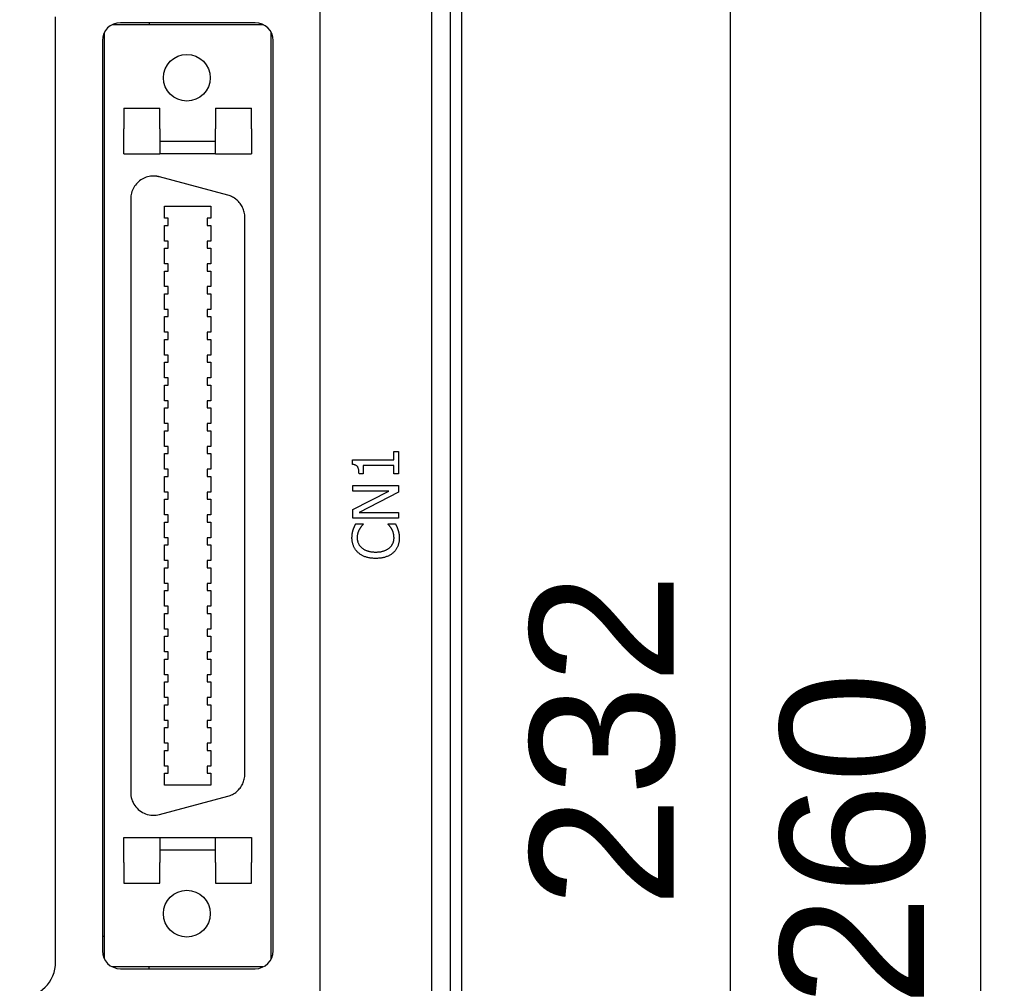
# Model space of a CAD drawing. Extents: x 12847 to 13300, y -1502 to -1025.
# Tile 26 of 42: x 12986 to 13041, y -1193 to -1139. Entities that reach past the tile are written whole.
import ezdxf

# ---------------------------------------------------------------- set-up
doc = ezdxf.new("R2010")
doc.units = 0
doc.layers.get('DEFPOINTS').update_dxf_attribs({"color": 8, "linetype": 'CONTINUOUS'})
doc.layers.add('2', color=2, linetype='CONTINUOUS')
doc.styles.get("Standard").update_dxf_attribs({"font": 'ARIAL.TTF'})
doc.dimstyles.new('ISO-25', dxfattribs={"dimtxt": 8, "dimasz": 8, "dimexe": 1, "dimexo": 1, "dimgap": 3, "dimtad": 1, "dimtxsty": 'STANDARD', "dimcen": 0, "dimclrd": 256, "dimclre": 256, "dimclrt": 2, "dimazin": 3, "dimtfac": 1, "dimtmove": 0, "dimatfit": 3})

# ---------------------------------------------------------------- blocks, each defined once
blk = doc.blocks.new('*D40')
at = {"layer": '2', "color": 7}
for p, q in [((13008.232, -1063.508), (13026.569, -1063.508)), ((13025.569, -1071.508), (13025.569, -1287.508)), ((13008.232, -1295.508), (13026.569, -1295.508))]:
    blk.add_line(p, q, dxfattribs=at)
for points in [[(13024.236, -1071.508), (13026.902, -1071.508), (13025.569, -1063.508)], [(13024.236, -1287.508), (13026.902, -1287.508), (13025.569, -1295.508)]]:
    blk.add_solid(points, dxfattribs=at)
at = {"layer": 'DEFPOINTS', "color": 0}
for p in [(13007.232, -1063.508), (13007.232, -1295.508), (13025.569, -1295.508)]:
    blk.add_point(p, dxfattribs=at)
at = {"layer": '2', "color": 7, "insert": (13018.482, -1179.508), "char_height": 8, "attachment_point": 5, "rotation": 90}
blk.add_mtext('232', dxfattribs=at)
blk = doc.blocks.new('*D41')
at = {"layer": '2', "color": 7}
for p, q in [((13006.638, -1055.008), (13040.486, -1055.008)), ((13039.486, -1063.008), (13039.486, -1307.008)), ((13006.638, -1315.008), (13040.486, -1315.008))]:
    blk.add_line(p, q, dxfattribs=at)
for points in [[(13038.153, -1063.008), (13040.82, -1063.008), (13039.486, -1055.008)], [(13038.153, -1307.008), (13040.82, -1307.008), (13039.486, -1315.008)]]:
    blk.add_solid(points, dxfattribs=at)
at = {"layer": 'DEFPOINTS', "color": 0}
for p in [(13005.638, -1055.008), (13005.638, -1315.008), (13039.486, -1315.008)]:
    blk.add_point(p, dxfattribs=at)
at = {"layer": '2', "color": 7, "insert": (13032.402, -1185.008), "char_height": 8, "attachment_point": 5, "rotation": 90}
blk.add_mtext('260', dxfattribs=at)

msp = doc.modelspace()

# ---------------------------------------------------------------- linework, layer by layer
at = {"layer": '2', "color": 7}
for p, q in [((13010.638, -1282.512), (13010.638, -1073.505)), ((13008.956, -1074.134), (13008.956, -1281.883)), ((13010.009, -1281.883), (13010.009, -1074.134)), ((13002.738, -1106.908), (13002.738, -1221.338)), ((12988.038, -1191.838), (12988.038, -1139.257)), ((12991.202, -1139.688), (12991.238, -1139.688)), ((12991.238, -1139.688), (12999.538, -1139.688)), ((12999.138, -1139.588), (12991.638, -1139.588)), ((12993.238, -1139.588), (12993.238, -1139.688)), ((12999.538, -1139.688), (12999.573, -1139.688)), ((12990.738, -1140.152), (12990.738, -1191.654)), ((13000.038, -1191.654), (13000.038, -1140.152)), ((12990.638, -1140.588), (12990.638, -1191.218)), ((13000.138, -1191.218), (13000.138, -1140.588)), ((12991.838, -1144.349), (12993.838, -1144.349)), ((12991.838, -1144.349), (12991.838, -1145.49)), ((12993.838, -1145.49), (12993.838, -1144.349)), ((12996.938, -1144.349), (12996.938, -1145.49)), ((12996.938, -1144.349), (12998.938, -1144.349)), ((12998.938, -1145.49), (12998.938, -1144.349)), ((12991.838, -1146.888), (12991.838, -1145.49)), ((12993.838, -1145.49), (12993.838, -1146.888)), ((12996.938, -1146.888), (12996.938, -1145.49)), ((12998.938, -1145.49), (12998.938, -1146.888)), ((12993.838, -1146.188), (12996.938, -1146.188)), ((12991.838, -1146.888), (12993.838, -1146.888)), ((12996.938, -1146.888), (12993.838, -1146.888)), ((12996.938, -1146.888), (12998.938, -1146.888)), ((12993.238, -1148.147), (12993.238, -1148.147)), ((12997.621, -1149.187), (12993.811, -1148.167)), ((12992.213, -1149.393), (12992.213, -1182.413)), ((12994.1, -1150.464), (12994.1, -1149.792)), ((12994.1, -1149.792), (12996.675, -1149.792)), ((12996.675, -1149.792), (12996.675, -1150.464)), ((12998.563, -1181.392), (12998.563, -1150.414)), ((12994.299, -1150.464), (12994.1, -1150.464)), ((12994.1, -1151.734), (12994.1, -1150.863)), ((12994.1, -1150.863), (12994.299, -1150.863)), ((12994.299, -1150.863), (12994.299, -1150.464)), ((12996.675, -1150.464), (12996.476, -1150.464)), ((12996.476, -1150.464), (12996.476, -1150.863)), ((12996.476, -1150.863), (12996.675, -1150.863)), ((12996.675, -1150.863), (12996.675, -1151.734)), ((12994.299, -1151.734), (12994.1, -1151.734)), ((12994.299, -1152.133), (12994.299, -1151.734)), ((12996.675, -1151.734), (12996.476, -1151.734)), ((12996.476, -1151.734), (12996.476, -1152.133)), ((12994.1, -1153.004), (12994.1, -1152.133)), ((12994.1, -1152.133), (12994.299, -1152.133)), ((12996.476, -1152.133), (12996.675, -1152.133)), ((12996.675, -1152.133), (12996.675, -1153.004)), ((12994.299, -1153.004), (12994.1, -1153.004)), ((12994.299, -1153.403), (12994.299, -1153.004)), ((12996.675, -1153.004), (12996.476, -1153.004)), ((12996.476, -1153.004), (12996.476, -1153.403)), ((12994.1, -1154.274), (12994.1, -1153.403)), ((12994.1, -1153.403), (12994.299, -1153.403)), ((12996.476, -1153.403), (12996.675, -1153.403)), ((12996.675, -1153.403), (12996.675, -1154.274)), ((12994.299, -1154.274), (12994.1, -1154.274)), ((12994.1, -1155.544), (12994.1, -1154.673)), ((12994.1, -1154.673), (12994.299, -1154.673)), ((12994.299, -1154.673), (12994.299, -1154.274)), ((12996.675, -1154.274), (12996.476, -1154.274)), ((12996.476, -1154.274), (12996.476, -1154.673)), ((12996.476, -1154.673), (12996.675, -1154.673)), ((12996.675, -1154.673), (12996.675, -1155.544)), ((12994.299, -1155.544), (12994.1, -1155.544)), ((12994.299, -1155.943), (12994.299, -1155.544)), ((12996.675, -1155.544), (12996.476, -1155.544)), ((12996.476, -1155.544), (12996.476, -1155.943)), ((12994.1, -1156.814), (12994.1, -1155.943)), ((12994.1, -1155.943), (12994.299, -1155.943)), ((12996.476, -1155.943), (12996.675, -1155.943)), ((12996.675, -1155.943), (12996.675, -1156.814)), ((12994.299, -1156.814), (12994.1, -1156.814)), ((12994.299, -1157.213), (12994.299, -1156.814)), ((12996.675, -1156.814), (12996.476, -1156.814)), ((12996.476, -1156.814), (12996.476, -1157.213)), ((12994.1, -1158.084), (12994.1, -1157.213)), ((12994.1, -1157.213), (12994.299, -1157.213)), ((12996.476, -1157.213), (12996.675, -1157.213)), ((12996.675, -1157.213), (12996.675, -1158.084)), ((12994.299, -1158.084), (12994.1, -1158.084)), ((12994.299, -1158.483), (12994.299, -1158.084)), ((12996.675, -1158.084), (12996.476, -1158.084)), ((12996.476, -1158.084), (12996.476, -1158.483)), ((12994.1, -1159.354), (12994.1, -1158.483)), ((12994.1, -1158.483), (12994.299, -1158.483)), ((12996.476, -1158.483), (12996.675, -1158.483)), ((12996.675, -1158.483), (12996.675, -1159.354)), ((12994.299, -1159.354), (12994.1, -1159.354)), ((12994.299, -1159.753), (12994.299, -1159.354)), ((12996.675, -1159.354), (12996.476, -1159.354)), ((12996.476, -1159.354), (12996.476, -1159.753)), ((12994.1, -1160.624), (12994.1, -1159.753)), ((12994.1, -1159.753), (12994.299, -1159.753)), ((12996.476, -1159.753), (12996.675, -1159.753)), ((12996.675, -1159.753), (12996.675, -1160.624)), ((12994.299, -1160.624), (12994.1, -1160.624)), ((12994.299, -1161.023), (12994.299, -1160.624)), ((12996.675, -1160.624), (12996.476, -1160.624)), ((12996.476, -1160.624), (12996.476, -1161.023)), ((12994.1, -1161.894), (12994.1, -1161.023)), ((12994.1, -1161.023), (12994.299, -1161.023)), ((12996.476, -1161.023), (12996.675, -1161.023)), ((12996.675, -1161.023), (12996.675, -1161.894)), ((12994.299, -1161.894), (12994.1, -1161.894)), ((12994.299, -1162.293), (12994.299, -1161.894)), ((12996.675, -1161.894), (12996.476, -1161.894)), ((12996.476, -1161.894), (12996.476, -1162.293)), ((12994.1, -1163.164), (12994.1, -1162.293)), ((12994.1, -1162.293), (12994.299, -1162.293)), ((12996.476, -1162.293), (12996.675, -1162.293)), ((12996.675, -1162.293), (12996.675, -1163.164)), ((12994.299, -1163.164), (12994.1, -1163.164)), ((12994.1, -1164.434), (12994.1, -1163.563)), ((12994.1, -1163.563), (12994.299, -1163.563)), ((12994.299, -1163.563), (12994.299, -1163.164)), ((12996.675, -1163.164), (12996.476, -1163.164)), ((12996.476, -1163.164), (12996.476, -1163.563)), ((12996.476, -1163.563), (12996.675, -1163.563)), ((12996.675, -1163.563), (12996.675, -1164.434)), ((13006.852, -1163.9), (13006.852, -1163.45)), ((13006.852, -1163.45), (13007.111, -1163.45)), ((13007.111, -1163.45), (13007.111, -1164.689)), ((13004.563, -1164.164), (13004.563, -1163.9)), ((13004.563, -1163.9), (13006.852, -1163.9)), ((12994.299, -1164.434), (12994.1, -1164.434)), ((12994.299, -1164.833), (12994.299, -1164.434)), ((12996.675, -1164.434), (12996.476, -1164.434)), ((12996.476, -1164.434), (12996.476, -1164.833)), ((13006.852, -1164.228), (13005.15, -1164.228)), ((13005.15, -1164.228), (13005.15, -1164.689)), ((13006.852, -1164.689), (13006.852, -1164.228)), ((12994.1, -1165.704), (12994.1, -1164.833)), ((12994.1, -1164.833), (12994.299, -1164.833)), ((12996.476, -1164.833), (12996.675, -1164.833)), ((12996.675, -1164.833), (12996.675, -1165.704)), ((13005.15, -1164.689), (13004.917, -1164.689)), ((13007.111, -1164.689), (13006.852, -1164.689)), ((12994.299, -1165.704), (12994.1, -1165.704)), ((12994.299, -1166.103), (12994.299, -1165.704)), ((12996.675, -1165.704), (12996.476, -1165.704)), ((12996.476, -1165.704), (12996.476, -1166.103)), ((13004.571, -1165.646), (13004.571, -1165.331)), ((13004.571, -1165.331), (13007.111, -1165.331)), ((13004.571, -1166.669), (13006.582, -1165.646)), ((13006.582, -1165.646), (13004.571, -1165.646)), ((13007.111, -1165.71), (13004.921, -1166.834)), ((13007.111, -1165.331), (13007.111, -1165.71)), ((12994.1, -1166.974), (12994.1, -1166.103)), ((12994.1, -1166.103), (12994.299, -1166.103)), ((12996.476, -1166.103), (12996.675, -1166.103)), ((12996.675, -1166.103), (12996.675, -1166.974)), ((13004.571, -1167.148), (13004.571, -1166.669)), ((13004.921, -1166.834), (13007.111, -1166.834)), ((13007.111, -1166.834), (13007.111, -1167.148)), ((12994.299, -1166.974), (12994.1, -1166.974)), ((12994.1, -1168.244), (12994.1, -1167.373)), ((12994.1, -1167.373), (12994.299, -1167.373)), ((12994.299, -1167.373), (12994.299, -1166.974)), ((12996.675, -1166.974), (12996.476, -1166.974)), ((12996.476, -1166.974), (12996.476, -1167.373)), ((12996.476, -1167.373), (12996.675, -1167.373)), ((12996.675, -1167.373), (12996.675, -1168.244)), ((13007.111, -1167.148), (13004.571, -1167.148)), ((13004.74, -1167.463), (13005.147, -1167.463)), ((13005.147, -1167.463), (13005.147, -1167.49)), ((13006.535, -1167.488), (13006.535, -1167.463)), ((13006.535, -1167.463), (13006.938, -1167.463)), ((12994.299, -1168.244), (12994.1, -1168.244)), ((12994.299, -1168.643), (12994.299, -1168.244)), ((12996.675, -1168.244), (12996.476, -1168.244)), ((12996.476, -1168.244), (12996.476, -1168.643)), ((12994.1, -1169.514), (12994.1, -1168.643)), ((12994.1, -1168.643), (12994.299, -1168.643)), ((12996.476, -1168.643), (12996.675, -1168.643)), ((12996.675, -1168.643), (12996.675, -1169.514)), ((12994.299, -1169.514), (12994.1, -1169.514)), ((12994.299, -1169.913), (12994.299, -1169.514)), ((12996.675, -1169.514), (12996.476, -1169.514)), ((12996.476, -1169.514), (12996.476, -1169.913)), ((12994.1, -1170.784), (12994.1, -1169.913)), ((12994.1, -1169.913), (12994.299, -1169.913)), ((12996.476, -1169.913), (12996.675, -1169.913)), ((12996.675, -1169.913), (12996.675, -1170.784)), ((12994.299, -1170.784), (12994.1, -1170.784)), ((12994.1, -1172.054), (12994.1, -1171.183)), ((12994.1, -1171.183), (12994.299, -1171.183)), ((12994.299, -1171.183), (12994.299, -1170.784)), ((12996.675, -1170.784), (12996.476, -1170.784)), ((12996.476, -1170.784), (12996.476, -1171.183)), ((12996.476, -1171.183), (12996.675, -1171.183)), ((12996.675, -1171.183), (12996.675, -1172.054)), ((12994.299, -1172.054), (12994.1, -1172.054)), ((12994.299, -1172.453), (12994.299, -1172.054)), ((12996.675, -1172.054), (12996.476, -1172.054)), ((12996.476, -1172.054), (12996.476, -1172.453)), ((12994.1, -1173.324), (12994.1, -1172.453)), ((12994.1, -1172.453), (12994.299, -1172.453)), ((12996.476, -1172.453), (12996.675, -1172.453)), ((12996.675, -1172.453), (12996.675, -1173.324)), ((12994.299, -1173.324), (12994.1, -1173.324)), ((12994.299, -1173.723), (12994.299, -1173.324)), ((12996.675, -1173.324), (12996.476, -1173.324)), ((12996.476, -1173.324), (12996.476, -1173.723)), ((12994.1, -1174.594), (12994.1, -1173.723)), ((12994.1, -1173.723), (12994.299, -1173.723)), ((12996.476, -1173.723), (12996.675, -1173.723)), ((12996.675, -1173.723), (12996.675, -1174.594)), ((12994.299, -1174.594), (12994.1, -1174.594)), ((12994.1, -1175.864), (12994.1, -1174.993)), ((12994.1, -1174.993), (12994.299, -1174.993)), ((12994.299, -1174.993), (12994.299, -1174.594)), ((12996.675, -1174.594), (12996.476, -1174.594)), ((12996.476, -1174.594), (12996.476, -1174.993)), ((12996.476, -1174.993), (12996.675, -1174.993)), ((12996.675, -1174.993), (12996.675, -1175.864)), ((12994.299, -1175.864), (12994.1, -1175.864)), ((12994.299, -1176.263), (12994.299, -1175.864)), ((12996.675, -1175.864), (12996.476, -1175.864)), ((12996.476, -1175.864), (12996.476, -1176.263)), ((12994.1, -1177.134), (12994.1, -1176.263)), ((12994.1, -1176.263), (12994.299, -1176.263)), ((12996.476, -1176.263), (12996.675, -1176.263)), ((12996.675, -1176.263), (12996.675, -1177.134)), ((12994.299, -1177.134), (12994.1, -1177.134)), ((12994.299, -1177.533), (12994.299, -1177.134)), ((12996.675, -1177.134), (12996.476, -1177.134)), ((12996.476, -1177.134), (12996.476, -1177.533)), ((12994.1, -1178.404), (12994.1, -1177.533)), ((12994.1, -1177.533), (12994.299, -1177.533)), ((12996.476, -1177.533), (12996.675, -1177.533)), ((12996.675, -1177.533), (12996.675, -1178.404)), ((12994.299, -1178.404), (12994.1, -1178.404)), ((12994.1, -1179.674), (12994.1, -1178.803)), ((12994.1, -1178.803), (12994.299, -1178.803)), ((12994.299, -1178.803), (12994.299, -1178.404)), ((12996.675, -1178.404), (12996.476, -1178.404)), ((12996.476, -1178.404), (12996.476, -1178.803)), ((12996.476, -1178.803), (12996.675, -1178.803)), ((12996.675, -1178.803), (12996.675, -1179.674)), ((12994.299, -1179.674), (12994.1, -1179.674)), ((12994.299, -1180.073), (12994.299, -1179.674)), ((12996.675, -1179.674), (12996.476, -1179.674)), ((12996.476, -1179.674), (12996.476, -1180.073)), ((12994.1, -1180.944), (12994.1, -1180.073)), ((12994.1, -1180.073), (12994.299, -1180.073)), ((12996.476, -1180.073), (12996.675, -1180.073)), ((12996.675, -1180.073), (12996.675, -1180.944)), ((12994.299, -1180.944), (12994.1, -1180.944)), ((12994.299, -1181.343), (12994.299, -1180.944)), ((12996.675, -1180.944), (12996.476, -1180.944)), ((12996.476, -1180.944), (12996.476, -1181.343)), ((12994.1, -1182.014), (12994.1, -1181.343)), ((12994.1, -1181.343), (12994.299, -1181.343)), ((12996.476, -1181.343), (12996.675, -1181.343)), ((12996.675, -1181.343), (12996.675, -1182.014)), ((12996.675, -1182.014), (12994.1, -1182.014)), ((12993.811, -1183.64), (12997.621, -1182.619)), ((12991.838, -1184.918), (12993.838, -1184.918)), ((12991.838, -1186.316), (12991.838, -1184.918)), ((12993.838, -1184.918), (12993.838, -1186.316)), ((12993.838, -1184.918), (12996.938, -1184.918)), ((12996.938, -1186.316), (12996.938, -1184.918)), ((12996.938, -1184.918), (12998.938, -1184.918)), ((12998.938, -1184.918), (12998.938, -1186.316)), ((12996.938, -1185.618), (12993.838, -1185.618)), ((12991.838, -1186.316), (12991.838, -1187.457)), ((12993.838, -1187.457), (12993.838, -1186.316)), ((12996.938, -1186.316), (12996.938, -1187.457)), ((12998.938, -1187.457), (12998.938, -1186.316)), ((12991.838, -1187.457), (12993.838, -1187.457)), ((12996.938, -1187.457), (12998.938, -1187.457)), ((12990.738, -1190.426), (12990.638, -1190.417)), ((12991.238, -1192.118), (12991.202, -1192.118)), ((12999.538, -1192.118), (12991.238, -1192.118)), ((12991.638, -1192.218), (12999.138, -1192.218)), ((12999.573, -1192.118), (12999.538, -1192.118))]:
    msp.add_line(p, q, dxfattribs=at)
at = {"layer": '2', "color": 7, "flags": 128}
for points in [[(12993.483, -1148.123), (12993.401, -1148.126), (12993.319, -1148.134), (12993.237, -1148.147), (12993.156, -1148.165), (12993.077, -1148.189), (12992.998, -1148.218), (12992.922, -1148.252), (12992.849, -1148.292), (12992.777, -1148.336), (12992.709, -1148.385), (12992.645, -1148.437), (12992.584, -1148.494), (12992.528, -1148.555), (12992.475, -1148.619), (12992.426, -1148.687), (12992.382, -1148.758), (12992.343, -1148.831), (12992.309, -1148.907), (12992.279, -1148.985), (12992.255, -1149.065), (12992.236, -1149.146), (12992.223, -1149.229), (12992.215, -1149.311), (12992.213, -1149.393)], [(12993.811, -1148.167), (12993.798, -1148.163), (12993.785, -1148.16), (12993.772, -1148.157), (12993.759, -1148.154), (12993.745, -1148.151), (12993.732, -1148.148), (12993.718, -1148.145), (12993.704, -1148.143), (12993.69, -1148.14), (12993.676, -1148.138), (12993.662, -1148.136), (12993.648, -1148.134), (12993.634, -1148.132), (12993.62, -1148.131), (12993.606, -1148.129), (12993.592, -1148.128), (12993.578, -1148.127), (12993.564, -1148.126), (12993.55, -1148.125), (12993.537, -1148.124), (12993.523, -1148.124), (12993.509, -1148.124), (12993.496, -1148.123), (12993.483, -1148.123)], [(12998.563, -1150.414), (12998.561, -1150.345), (12998.555, -1150.276), (12998.546, -1150.207), (12998.533, -1150.139), (12998.516, -1150.072), (12998.495, -1150.005), (12998.471, -1149.94), (12998.443, -1149.876), (12998.412, -1149.814), (12998.378, -1149.754), (12998.34, -1149.696), (12998.299, -1149.64), (12998.256, -1149.586), (12998.209, -1149.535), (12998.16, -1149.486), (12998.108, -1149.441), (12998.054, -1149.398), (12997.998, -1149.358), (12997.939, -1149.321), (12997.878, -1149.287), (12997.816, -1149.257), (12997.752, -1149.23), (12997.687, -1149.207), (12997.621, -1149.187)], [(13004.917, -1164.689), (13004.916, -1164.646), (13004.915, -1164.605), (13004.912, -1164.567), (13004.909, -1164.53), (13004.904, -1164.495), (13004.898, -1164.462), (13004.892, -1164.431), (13004.884, -1164.402), (13004.875, -1164.374), (13004.865, -1164.349), (13004.855, -1164.325), (13004.843, -1164.304), (13004.83, -1164.284), (13004.814, -1164.266), (13004.798, -1164.249), (13004.779, -1164.233), (13004.758, -1164.22), (13004.736, -1164.207), (13004.712, -1164.196), (13004.685, -1164.187), (13004.658, -1164.179), (13004.628, -1164.172), (13004.596, -1164.167), (13004.563, -1164.164)], [(13004.526, -1168.248), (13004.526, -1168.226), (13004.526, -1168.206), (13004.527, -1168.185), (13004.528, -1168.164), (13004.529, -1168.144), (13004.53, -1168.124), (13004.532, -1168.104), (13004.534, -1168.084), (13004.536, -1168.065), (13004.539, -1168.046), (13004.541, -1168.027), (13004.544, -1168.008), (13004.548, -1167.989), (13004.551, -1167.971), (13004.554, -1167.953), (13004.558, -1167.935), (13004.562, -1167.917), (13004.565, -1167.9), (13004.57, -1167.883), (13004.574, -1167.866), (13004.578, -1167.849), (13004.582, -1167.833), (13004.587, -1167.817), (13004.592, -1167.801)], [(13004.592, -1167.801), (13004.596, -1167.787), (13004.601, -1167.773), (13004.606, -1167.76), (13004.611, -1167.746), (13004.616, -1167.732), (13004.621, -1167.718), (13004.627, -1167.704), (13004.632, -1167.69), (13004.638, -1167.676), (13004.644, -1167.662), (13004.65, -1167.647), (13004.657, -1167.633), (13004.663, -1167.619), (13004.669, -1167.605), (13004.676, -1167.591), (13004.683, -1167.576), (13004.69, -1167.562), (13004.696, -1167.548), (13004.703, -1167.534), (13004.711, -1167.52), (13004.718, -1167.506), (13004.725, -1167.492), (13004.732, -1167.477), (13004.74, -1167.463)], [(13004.935, -1167.776), (13004.927, -1167.793), (13004.918, -1167.809), (13004.91, -1167.826), (13004.902, -1167.843), (13004.894, -1167.86), (13004.887, -1167.877), (13004.88, -1167.895), (13004.873, -1167.913), (13004.866, -1167.931), (13004.86, -1167.95), (13004.854, -1167.968), (13004.848, -1167.987), (13004.843, -1168.007), (13004.838, -1168.026), (13004.833, -1168.047), (13004.829, -1168.067), (13004.826, -1168.088), (13004.823, -1168.11), (13004.82, -1168.132), (13004.818, -1168.155), (13004.816, -1168.178), (13004.815, -1168.201), (13004.814, -1168.225), (13004.814, -1168.25)], [(13005.147, -1167.49), (13005.141, -1167.498), (13005.133, -1167.506), (13005.126, -1167.514), (13005.118, -1167.523), (13005.11, -1167.532), (13005.102, -1167.542), (13005.094, -1167.551), (13005.085, -1167.562), (13005.076, -1167.572), (13005.067, -1167.583), (13005.058, -1167.594), (13005.049, -1167.605), (13005.039, -1167.617), (13005.03, -1167.63), (13005.02, -1167.642), (13005.01, -1167.656), (13005.001, -1167.669), (13004.992, -1167.683), (13004.982, -1167.698), (13004.973, -1167.712), (13004.963, -1167.728), (13004.954, -1167.744), (13004.945, -1167.76), (13004.935, -1167.776)], [(13006.739, -1167.758), (13006.73, -1167.742), (13006.721, -1167.728), (13006.712, -1167.713), (13006.703, -1167.699), (13006.694, -1167.685), (13006.685, -1167.671), (13006.675, -1167.658), (13006.666, -1167.645), (13006.657, -1167.632), (13006.648, -1167.62), (13006.639, -1167.608), (13006.629, -1167.596), (13006.62, -1167.585), (13006.611, -1167.574), (13006.603, -1167.564), (13006.594, -1167.554), (13006.586, -1167.544), (13006.578, -1167.535), (13006.57, -1167.526), (13006.563, -1167.517), (13006.555, -1167.51), (13006.548, -1167.502), (13006.541, -1167.495), (13006.535, -1167.488)], [(13006.864, -1168.25), (13006.864, -1168.225), (13006.863, -1168.202), (13006.862, -1168.178), (13006.86, -1168.155), (13006.858, -1168.132), (13006.855, -1168.109), (13006.852, -1168.087), (13006.848, -1168.064), (13006.844, -1168.043), (13006.839, -1168.021), (13006.834, -1168), (13006.828, -1167.979), (13006.822, -1167.958), (13006.816, -1167.938), (13006.809, -1167.919), (13006.802, -1167.899), (13006.795, -1167.88), (13006.788, -1167.861), (13006.78, -1167.843), (13006.772, -1167.825), (13006.764, -1167.808), (13006.756, -1167.791), (13006.747, -1167.774), (13006.739, -1167.758)], [(13006.938, -1167.463), (13006.945, -1167.477), (13006.951, -1167.491), (13006.958, -1167.505), (13006.964, -1167.519), (13006.97, -1167.532), (13006.977, -1167.545), (13006.983, -1167.558), (13006.989, -1167.571), (13006.995, -1167.584), (13007.001, -1167.597), (13007.007, -1167.609), (13007.013, -1167.622), (13007.019, -1167.634), (13007.025, -1167.647), (13007.031, -1167.661), (13007.037, -1167.675), (13007.043, -1167.689), (13007.049, -1167.704), (13007.054, -1167.719), (13007.06, -1167.734), (13007.066, -1167.75), (13007.071, -1167.767), (13007.077, -1167.784), (13007.082, -1167.801)], [(13007.082, -1167.801), (13007.088, -1167.819), (13007.094, -1167.838), (13007.1, -1167.856), (13007.105, -1167.873), (13007.11, -1167.891), (13007.115, -1167.908), (13007.119, -1167.925), (13007.123, -1167.942), (13007.127, -1167.958), (13007.131, -1167.975), (13007.135, -1167.991), (13007.138, -1168.007), (13007.141, -1168.023), (13007.144, -1168.04), (13007.146, -1168.058), (13007.148, -1168.076), (13007.15, -1168.096), (13007.152, -1168.116), (13007.153, -1168.137), (13007.154, -1168.159), (13007.155, -1168.181), (13007.156, -1168.205), (13007.156, -1168.229), (13007.156, -1168.254)], [(13004.876, -1169.073), (13004.848, -1169.047), (13004.821, -1169.021), (13004.795, -1168.993), (13004.771, -1168.965), (13004.748, -1168.936), (13004.725, -1168.907), (13004.704, -1168.876), (13004.684, -1168.845), (13004.665, -1168.813), (13004.648, -1168.781), (13004.631, -1168.747), (13004.615, -1168.713), (13004.601, -1168.678), (13004.588, -1168.642), (13004.576, -1168.606), (13004.566, -1168.569), (13004.556, -1168.531), (13004.548, -1168.493), (13004.541, -1168.453), (13004.536, -1168.414), (13004.531, -1168.373), (13004.528, -1168.332), (13004.526, -1168.29), (13004.526, -1168.248)], [(13004.814, -1168.25), (13004.814, -1168.277), (13004.816, -1168.303), (13004.818, -1168.33), (13004.821, -1168.356), (13004.826, -1168.382), (13004.831, -1168.408), (13004.837, -1168.433), (13004.844, -1168.459), (13004.852, -1168.484), (13004.86, -1168.509), (13004.87, -1168.533), (13004.881, -1168.557), (13004.893, -1168.581), (13004.905, -1168.605), (13004.918, -1168.628), (13004.932, -1168.65), (13004.947, -1168.672), (13004.963, -1168.694), (13004.98, -1168.714), (13004.997, -1168.735), (13005.015, -1168.755), (13005.035, -1168.774), (13005.055, -1168.793), (13005.075, -1168.812)], [(13006.611, -1168.803), (13006.631, -1168.785), (13006.651, -1168.767), (13006.67, -1168.748), (13006.688, -1168.728), (13006.705, -1168.708), (13006.721, -1168.687), (13006.736, -1168.666), (13006.751, -1168.645), (13006.765, -1168.623), (13006.777, -1168.6), (13006.789, -1168.577), (13006.8, -1168.553), (13006.811, -1168.529), (13006.82, -1168.505), (13006.828, -1168.481), (13006.836, -1168.456), (13006.842, -1168.431), (13006.848, -1168.406), (13006.853, -1168.38), (13006.857, -1168.355), (13006.86, -1168.329), (13006.862, -1168.303), (13006.864, -1168.276), (13006.864, -1168.25)], [(13007.156, -1168.254), (13007.156, -1168.295), (13007.154, -1168.335), (13007.151, -1168.375), (13007.147, -1168.414), (13007.142, -1168.453), (13007.136, -1168.491), (13007.128, -1168.529), (13007.119, -1168.566), (13007.11, -1168.603), (13007.099, -1168.639), (13007.086, -1168.675), (13007.073, -1168.71), (13007.059, -1168.744), (13007.043, -1168.778), (13007.026, -1168.811), (13007.008, -1168.843), (13006.989, -1168.874), (13006.969, -1168.905), (13006.947, -1168.934), (13006.925, -1168.963), (13006.901, -1168.991), (13006.876, -1169.019), (13006.85, -1169.045), (13006.823, -1169.071)], [(13005.075, -1168.812), (13005.098, -1168.829), (13005.121, -1168.846), (13005.144, -1168.862), (13005.169, -1168.878), (13005.195, -1168.893), (13005.222, -1168.907), (13005.249, -1168.92), (13005.278, -1168.933), (13005.308, -1168.946), (13005.338, -1168.957), (13005.369, -1168.968), (13005.402, -1168.978), (13005.435, -1168.988), (13005.469, -1168.997), (13005.503, -1169.004), (13005.538, -1169.012), (13005.574, -1169.018), (13005.61, -1169.023), (13005.647, -1169.028), (13005.685, -1169.031), (13005.724, -1169.034), (13005.763, -1169.036), (13005.803, -1169.038), (13005.843, -1169.038)], [(13005.843, -1169.038), (13005.886, -1169.038), (13005.928, -1169.036), (13005.969, -1169.034), (13006.009, -1169.031), (13006.048, -1169.027), (13006.086, -1169.022), (13006.123, -1169.017), (13006.159, -1169.01), (13006.194, -1169.003), (13006.228, -1168.994), (13006.261, -1168.985), (13006.293, -1168.975), (13006.324, -1168.964), (13006.354, -1168.953), (13006.383, -1168.941), (13006.412, -1168.928), (13006.44, -1168.915), (13006.467, -1168.901), (13006.493, -1168.886), (13006.518, -1168.871), (13006.542, -1168.855), (13006.566, -1168.838), (13006.589, -1168.821), (13006.611, -1168.803)], [(13005.843, -1169.39), (13005.791, -1169.389), (13005.739, -1169.388), (13005.689, -1169.385), (13005.64, -1169.381), (13005.592, -1169.376), (13005.545, -1169.37), (13005.499, -1169.362), (13005.454, -1169.354), (13005.411, -1169.344), (13005.369, -1169.334), (13005.327, -1169.322), (13005.287, -1169.309), (13005.248, -1169.295), (13005.21, -1169.28), (13005.173, -1169.264), (13005.137, -1169.246), (13005.101, -1169.228), (13005.066, -1169.209), (13005.032, -1169.189), (13004.999, -1169.168), (13004.967, -1169.146), (13004.936, -1169.122), (13004.905, -1169.098), (13004.876, -1169.073)], [(13006.823, -1169.071), (13006.795, -1169.096), (13006.766, -1169.12), (13006.735, -1169.143), (13006.704, -1169.165), (13006.671, -1169.186), (13006.638, -1169.206), (13006.603, -1169.225), (13006.567, -1169.243), (13006.53, -1169.261), (13006.491, -1169.277), (13006.452, -1169.292), (13006.411, -1169.307), (13006.37, -1169.32), (13006.327, -1169.332), (13006.283, -1169.343), (13006.238, -1169.353), (13006.193, -1169.362), (13006.146, -1169.369), (13006.098, -1169.376), (13006.049, -1169.381), (13005.999, -1169.385), (13005.948, -1169.388), (13005.896, -1169.389), (13005.843, -1169.39)], [(12997.621, -1182.619), (12997.687, -1182.599), (12997.752, -1182.576), (12997.816, -1182.549), (12997.879, -1182.519), (12997.94, -1182.485), (12997.999, -1182.448), (12998.055, -1182.408), (12998.11, -1182.365), (12998.162, -1182.319), (12998.211, -1182.27), (12998.257, -1182.218), (12998.301, -1182.164), (12998.342, -1182.108), (12998.379, -1182.05), (12998.413, -1181.99), (12998.444, -1181.928), (12998.472, -1181.865), (12998.496, -1181.8), (12998.516, -1181.734), (12998.533, -1181.667), (12998.546, -1181.599), (12998.555, -1181.53), (12998.561, -1181.461), (12998.563, -1181.392)], [(12992.213, -1182.413), (12992.216, -1182.508), (12992.227, -1182.604), (12992.245, -1182.699), (12992.27, -1182.794), (12992.303, -1182.886), (12992.343, -1182.975), (12992.389, -1183.061), (12992.442, -1183.143), (12992.501, -1183.22), (12992.565, -1183.292), (12992.635, -1183.359), (12992.709, -1183.421), (12992.788, -1183.477), (12992.87, -1183.526), (12992.957, -1183.57), (12993.046, -1183.607), (12993.139, -1183.637), (12993.234, -1183.659), (12993.33, -1183.675), (12993.428, -1183.683), (12993.525, -1183.683), (12993.623, -1183.676), (12993.718, -1183.661), (12993.811, -1183.64)]]:
    msp.add_lwpolyline(points, dxfattribs=at)
at = {"layer": '2', "color": 7}
for centre in [(12995.338, -1142.653), (12995.338, -1189.153)]:
    msp.add_circle(centre, 1.3, dxfattribs=at)
for centre, radius, start, end in [((12991.638, -1140.588), 1, 90, 180), ((12999.138, -1140.588), 1, 0, 90), ((12991.638, -1191.218), 1, 180, 270), ((12999.138, -1191.218), 1, 270, 0), ((12986.038, -1191.838), 2, 270, 0), ((12987.138, -1194.408), 6.5, 20.0396, 20.6285), ((12993.127, -1192.224), 0.125, 2.4551, 20.0396)]:
    msp.add_arc(centre, radius, start, end, dxfattribs=at)
msp.add_ellipse((12987.15, -1194.415), major_axis=(-3.283, -5.608), ratio=0.994887, start_param=2.443519, end_param=2.446734, dxfattribs=at)

# ---------------------------------------------------------------- dimensions: what is measured, and where the dimension line sits
for base, p1, p2, picture, middle in [((13039.486, -1315.008), (13005.638, -1055.008), (13005.638, -1315.008), '*D41', (13032.402, -1185.008)), ((13025.569, -1295.508), (13007.232, -1063.508), (13007.232, -1295.508), '*D40', (13018.482, -1179.508))]:
    dim = msp.add_linear_dim(base=base, p1=p1, p2=p2, angle=90, dimstyle='ISO-25', override={"dimclrd": 7, "dimclre": 7, "dimclrt": 7}, dxfattribs=at)
    dim.commit()
    dim.dimension.update_dxf_attribs({"geometry": picture, "text_midpoint": middle})

doc.saveas('drawing.dxf')
